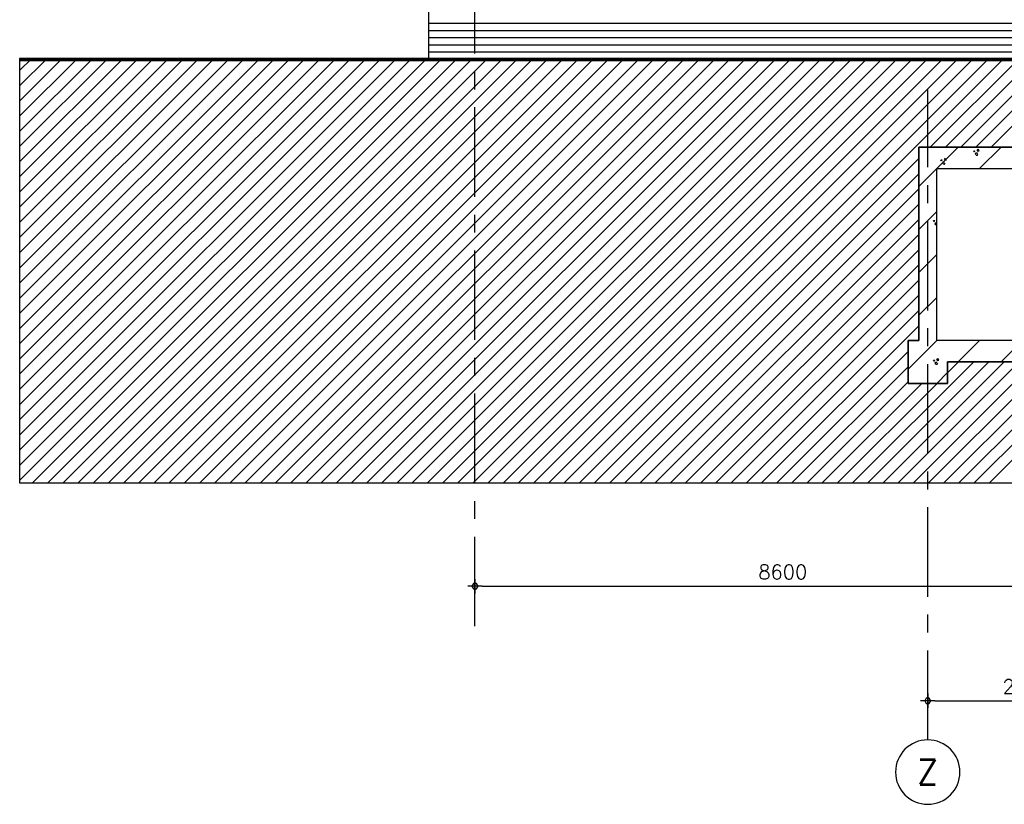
# Model space of a CAD drawing. Extents: x -152209 to 159908, y 32091 to 111955.
# Tile 39 of 59: x -54086 to -40332, y 44489 to 55450. Entities that reach past the tile are written whole.
import ezdxf
from ezdxf.enums import TextEntityAlignment as Align

# ---------------------------------------------------------------- set-up
doc = ezdxf.new("R2010")
doc.units = 0
doc.header["$LTSCALE"] = 1000
doc.header["$MEASUREMENT"] = 0
doc.header["$PDSIZE"] = 1
doc.linetypes.add('XSTRF-A$0$CENTER', pattern=[2, 1.25, -0.25, 0.25, -0.25])
doc.layers.get('0').update_dxf_attribs({"linetype": 'CONTINUOUS'})
doc.layers.get('DEFPOINTS').update_dxf_attribs({"linetype": 'CONTINUOUS'})
for name, color, linetype in [('ALGEM-ARC', 15, 'CONTINUOUS'), ('BETON-ARC', 15, 'CONTINUOUS'), ('BETON-DRS', 7, 'CONTINUOUS'), ('BIB', 7, 'CONTINUOUS'), ('GROND', 16, 'CONTINUOUS'), ('MUURGAT', 2, 'CONTINUOUS'), ('STEEN-AZ', 3, 'CONTINUOUS'), ('XSTRF-A$0$BIB', 7, 'CONTINUOUS'), ('XSTRF-A$0$DIMMTP', 1, 'CONTINUOUS'), ('XSTRF-A$0$STRAMIEN', 1, 'XSTRF-A$0$CENTER'), ('XSTRF-A$0$STRAMIENCIRCEL', 2, 'CONTINUOUS'), ('XSTRF-A$0$STRAMIENNR', 4, 'CONTINUOUS')]:
    doc.layers.add(name, color=color, linetype=linetype)
doc.styles.get("Standard").update_dxf_attribs({"font": 'simplex'})
doc.styles.add('XSTRF-A$0$STANDARD', font='simplex')
doc.dimstyles.get("Standard").update_dxf_attribs({"dimtxt": 0.18, "dimasz": 0.18, "dimexe": 0.18, "dimexo": 0.0625, "dimgap": 0.09, "dimtad": 0, "dimtih": 1, "dimtoh": 1, "dimdec": 4, "dimzin": 0, "dimdsep": 46, "dimtxsty": 'Standard', "dimcen": 0.09, "dimadec": 0, "dimazin": 0, "dimtfac": 1, "dimtdec": 4, "dimtofl": 0, "dimtmove": 0, "dimatfit": 3, "dimfxl": 0, "dimtolj": 1, "dimtzin": 0, "dimarcsym": 0})

# ---------------------------------------------------------------- blocks, each defined once
blk = doc.blocks.new('XSTRF-A$0$DIMBWK')
for points in [[(-1, 0), (1, 0)], [(0, -1), (0, 1)]]:
    blk.add_lwpolyline(points)
blk.add_lwpolyline([(-0.22, 0.37), (-0.43, 0), (-0.22, -0.37), (0.22, -0.37), (0.43, 0), (0.22, 0.37)], close=True)
blk = doc.blocks.new('*D42')
at = {"color": 1, "linetype": 'ByBlock'}
blk.add_line((-47626, 47535), (-39226, 47535), dxfattribs=at)
at = {"layer": 'DEFPOINTS', "color": 0, "linetype": 'ByBlock'}
for p in [(-39126, 47535), (-39126, 47070), (-47726, 47012)]:
    blk.add_point(p, dxfattribs=at)
at = {"color": 1, "linetype": 'ByBlock', "xscale": 100, "yscale": 100, "zscale": 100, "rotation": 180}
blk.add_blockref('XSTRF-A$0$DIMBWK', (-47726, 47535), dxfattribs=at)
at = {"color": 1, "linetype": 'ByBlock', "xscale": 100, "yscale": 100, "zscale": 100}
blk.add_blockref('XSTRF-A$0$DIMBWK', (-39126, 47535), dxfattribs=at)
at = {"color": 3, "linetype": 'ByBlock', "style": 'XSTRF-A$0$STANDARD'}
blk.add_text('8600', height=200, dxfattribs=at).set_placement((-43426, 47735), align=Align.MIDDLE_CENTER)
blk = doc.blocks.new('*D51')
at = {"color": 1, "linetype": 'ByBlock'}
blk.add_line((-41301, 45935), (-38726, 45935), dxfattribs=at)
at = {"layer": 'DEFPOINTS', "color": 0, "linetype": 'ByBlock'}
for p in [(-38626, 46120), (-41401, 46028), (-38626, 45935)]:
    blk.add_point(p, dxfattribs=at)
at = {"color": 1, "linetype": 'ByBlock', "xscale": 100, "yscale": 100, "zscale": 100, "rotation": 180}
blk.add_blockref('XSTRF-A$0$DIMBWK', (-41401, 45935), dxfattribs=at)
at = {"color": 1, "linetype": 'ByBlock', "xscale": 100, "yscale": 100, "zscale": 100}
blk.add_blockref('XSTRF-A$0$DIMBWK', (-38626, 45935), dxfattribs=at)
at = {"color": 3, "linetype": 'ByBlock', "style": 'XSTRF-A$0$STANDARD'}
blk.add_text('2775', height=200, dxfattribs=at).set_placement((-40014, 46135), align=Align.MIDDLE_CENTER)
blk = doc.blocks.new('XSTRF-A$0$STRMNNR')
at = {"layer": 'XSTRF-A$0$STRAMIENCIRCEL'}
blk.add_circle((0, 0), 4.5, dxfattribs=at)
at = {"layer": 'XSTRF-A$0$STRAMIENNR', "style": 'XSTRF-A$0$STANDARD'}
blk.add_attdef('NR', text='', height=3.5, dxfattribs=at).set_placement((0, 0), align=Align.MIDDLE_CENTER)
blk = doc.blocks.new('*X10')
at = {"color": 0}
for p, q in [((-41526, 54890), (-40976, 55440)), ((-40676, 55140), (-40376, 55440)), ((-40759, 55387), (-40742, 55387)), ((-40750, 55372), (-40759, 55387)), ((-40750, 55372), (-40742, 55387)), ((-40734, 55344), (-40725, 55359)), ((-40725, 55329), (-40734, 55344)), ((-40725, 55359), (-40708, 55359)), ((-40725, 55329), (-40708, 55329)), ((-40709, 55387), (-40696, 55411)), ((-40709, 55387), (-40682, 55387)), ((-40708, 55329), (-40700, 55344)), ((-40682, 55387), (-40696, 55411)), ((-41216, 55261), (-41199, 55261)), ((-41207, 55246), (-41216, 55261)), ((-41207, 55246), (-41199, 55261)), ((-41191, 55219), (-41183, 55233)), ((-41183, 55204), (-41191, 55219)), ((-41183, 55233), (-41165, 55233)), ((-41183, 55204), (-41165, 55204)), ((-41167, 55261), (-41153, 55285)), ((-41167, 55261), (-41139, 55261)), ((-41165, 55204), (-41157, 55219)), ((-41526, 54290), (-41276, 54540)), ((-41321, 54413), (-41304, 54413)), ((-41313, 54398), (-41321, 54413)), ((-41313, 54398), (-41304, 54413)), ((-41297, 54370), (-41288, 54385)), ((-41288, 54355), (-41297, 54370)), ((-41288, 54385), (-41276, 54385)), ((-41288, 54355), (-41276, 54355)), ((-41526, 53690), (-41276, 53940)), ((-41526, 53090), (-41276, 53340)), ((-41676, 52340), (-41276, 52740)), ((-40976, 52440), (-40676, 52740)), ((-40376, 52440), (-40076, 52740)), ((-41321, 52464), (-41304, 52464)), ((-41313, 52449), (-41321, 52464)), ((-41313, 52449), (-41304, 52464)), ((-41297, 52421), (-41288, 52436)), ((-41288, 52407), (-41297, 52421)), ((-41288, 52436), (-41271, 52436)), ((-41288, 52407), (-41271, 52407)), ((-41272, 52464), (-41258, 52488)), ((-41272, 52464), (-41244, 52464)), ((-41271, 52407), (-41262, 52421)), ((-41244, 52464), (-41258, 52488)), ((-41276, 52140), (-41126, 52290))]:
    blk.add_line(p, q, dxfattribs=at)
blk = doc.blocks.new('*X30')
at = {"color": 0}
for p, q in [((-54086, 49011), (-48187, 54910)), ((-54086, 49223), (-48399, 54910)), ((-54086, 49435), (-48611, 54910)), ((-54086, 49647), (-48823, 54910)), ((-54086, 49859), (-49035, 54910)), ((-54086, 50071), (-49247, 54910)), ((-54086, 50283), (-49459, 54910)), ((-54086, 50496), (-49671, 54910)), ((-54086, 50708), (-49884, 54910)), ((-54086, 50920), (-50096, 54910)), ((-54086, 51132), (-50308, 54910)), ((-54086, 51344), (-50520, 54910)), ((-54086, 51556), (-50732, 54910)), ((-54086, 51768), (-50944, 54910)), ((-54086, 51980), (-51156, 54910)), ((-54086, 52193), (-51369, 54910)), ((-54086, 52405), (-51581, 54910)), ((-54086, 52617), (-51793, 54910)), ((-54086, 52829), (-52005, 54910)), ((-54086, 53041), (-52217, 54910)), ((-54086, 53253), (-52429, 54910)), ((-54086, 53465), (-52641, 54910)), ((-54086, 53678), (-52853, 54910)), ((-54086, 53890), (-53066, 54910)), ((-54086, 54102), (-53278, 54910)), ((-54086, 54314), (-53490, 54910)), ((-54086, 54526), (-53702, 54910)), ((-54086, 54738), (-53914, 54910)), ((-53905, 48979), (-47974, 54910)), ((-53693, 48979), (-47762, 54910)), ((-53480, 48979), (-47550, 54910)), ((-53268, 48979), (-47338, 54910)), ((-53056, 48979), (-47126, 54910)), ((-52844, 48979), (-46914, 54910)), ((-52632, 48979), (-46702, 54910)), ((-52420, 48979), (-46489, 54910)), ((-52208, 48979), (-46277, 54910)), ((-51996, 48979), (-46065, 54910)), ((-51783, 48979), (-45853, 54910)), ((-51571, 48979), (-45641, 54910)), ((-51359, 48979), (-45429, 54910)), ((-51147, 48979), (-45217, 54910)), ((-50935, 48979), (-45005, 54910)), ((-50723, 48979), (-44792, 54910)), ((-50511, 48979), (-44580, 54910)), ((-50298, 48979), (-44368, 54910)), ((-50086, 48979), (-44156, 54910)), ((-49874, 48979), (-43944, 54910)), ((-49662, 48979), (-43732, 54910)), ((-49450, 48979), (-43520, 54910)), ((-49238, 48979), (-43307, 54910)), ((-49026, 48979), (-43095, 54910)), ((-48814, 48979), (-42883, 54910)), ((-48601, 48979), (-42671, 54910)), ((-48389, 48979), (-42459, 54910)), ((-48177, 48979), (-42247, 54910)), ((-47965, 48979), (-42035, 54910)), ((-47753, 48979), (-41823, 54910)), ((-47541, 48979), (-41610, 54910)), ((-47329, 48979), (-41398, 54910)), ((-47116, 48979), (-41186, 54910)), ((-46904, 48979), (-40974, 54910)), ((-46692, 48979), (-40762, 54910)), ((-46480, 48979), (-40550, 54910)), ((-46268, 48979), (-40338, 54910)), ((-41366, 53670), (-40126, 54910)), ((-41153, 53670), (-39913, 54910)), ((-40941, 53670), (-39701, 54910)), ((-40729, 53670), (-39489, 54910)), ((-40517, 53670), (-39277, 54910)), ((-46056, 48979), (-41526, 53509)), ((-45844, 48979), (-41526, 53297)), ((-45632, 48979), (-41526, 53085)), ((-45419, 48979), (-41526, 52872)), ((-45207, 48979), (-41526, 52660)), ((-44995, 48979), (-41526, 52448)), ((-44783, 48979), (-41526, 52236)), ((-44571, 48979), (-41526, 52024)), ((-44359, 48979), (-41526, 51812)), ((-44147, 48979), (-41526, 51600)), ((-43935, 48979), (-41526, 51388)), ((-43722, 48979), (-41526, 51175)), ((-43510, 48979), (-41676, 50813)), ((-42450, 48979), (-40759, 50670)), ((-42237, 48979), (-40547, 50670)), ((-42025, 48979), (-40335, 50670)), ((-41813, 48979), (-40123, 50670)), ((-41601, 48979), (-39911, 50670)), ((-41389, 48979), (-39699, 50670)), ((-41177, 48979), (-39486, 50670)), ((-41126, 50515), (-40971, 50670)), ((-40965, 48979), (-39274, 50670)), ((-40753, 48979), (-39062, 50670)), ((-40540, 48979), (-38850, 50670)), ((-43298, 48979), (-41676, 50601)), ((-43086, 48979), (-41676, 50389)), ((-42874, 48979), (-41484, 50370)), ((-42662, 48979), (-41271, 50370))]:
    blk.add_line(p, q, dxfattribs=at)
blk = doc.blocks.new('*X38')
at = {"color": 0}
for p, q in [((-48376, 55400), (-3061, 55400)), ((-48376, 55300), (-3061, 55300)), ((-48376, 55200), (-3061, 55200)), ((-48376, 55100), (-3061, 55100)), ((-48376, 55000), (-3061, 55000))]:
    blk.add_line(p, q, dxfattribs=at)
blk = doc.blocks.new('XSTRF-A')
at = {"layer": 'XSTRF-A$0$STRAMIEN'}
for p, q in [((-47726.31068, 46975.95304), (-47726.31068, 84063.00993)), ((-41401.31068, 45389.11338), (-41401.31068, 54470.04377))]:
    blk.add_line(p, q, dxfattribs=at)
at = {"layer": 'XSTRF-A$0$BIB'}
ref = blk.add_blockref('XSTRF-A$0$STRMNNR', (-41401.31068, 44939.11338), dxfattribs=dict(at, xscale=-100, yscale=100, zscale=100))
ref.add_attrib('NR', 'Z', dxfattribs={"layer": 'XSTRF-A$0$STRAMIENNR', "height": 350, "style": 'XSTRF-A$0$STANDARD'}).set_placement((-41401.31068, 44939.11338), align=Align.MIDDLE_CENTER)
at = {"layer": 'XSTRF-A$0$DIMMTP'}
for base, p1, p2, picture, middle in [((-39126.31068, 47535.47185), (-47726.31068, 47011.99579), (-39126.31068, 47070.24557), '*D42', (-43426.31068, 47735.47185)), ((-38626.31068, 45935.47185), (-41401.31068, 46027.69913), (-38626.31068, 46119.92612), '*D51', (-40013.81068, 46135.47185))]:
    dim = blk.add_linear_dim(base=base, p1=p1, p2=p2, dimstyle='Standard', dxfattribs=at)
    dim.commit()
    dim.dimension.update_dxf_attribs({"geometry": picture, "text_midpoint": middle})

msp = doc.modelspace()

# ---------------------------------------------------------------- linework, layer by layer
at = {"layer": 'ALGEM-ARC'}
for p, q in [((-54086, 54910), (-3061, 54910)), ((-54086, 54908), (-29265, 54908)), ((-54086, 54906), (-29275, 54906)), ((-54086, 54904), (-29275, 54904)), ((-54086, 54902), (-29275, 54902)), ((-54086, 54900), (-29275, 54900)), ((-54086, 54898), (-29275, 54898)), ((-54086, 54896), (-29275, 54896)), ((-54086, 54894), (-29275, 54894)), ((-54086, 54892), (-29275, 54892)), ((-54086, 54890), (-3061, 54890)), ((-54086, 54890), (-29275, 54890)), ((-54086, 54890), (-29275, 54890)), ((-54086, 54888), (-29275, 54888)), ((-54086, 54886), (-29275, 54886)), ((-54086, 54884), (-29275, 54884)), ((-54086, 54882), (-29275, 54882)), ((-54086, 54880), (-3061, 54880))]:
    msp.add_line(p, q, dxfattribs=at)
at = {"layer": 'BETON-DRS'}
for points in [[(-29435, 54910), (-54086, 54910), (-54086, 48979), (-3061, 48979), (-3061, 54910), (-24262, 54910), (-24262, 53670), (-12276, 53670), (-12276, 53600), (-4626, 53600), (-4626, 50843), (-4226, 50843), (-4226, 49843), (-5026, 49843), (-5026, 50670), (-41126, 50670), (-41126, 50370), (-41676, 50370), (-41676, 50970), (-41526, 50970), (-41526, 53670), (-29435, 53670)], [(-41276, 53370), (-14171, 53370), (-14171, 53300), (-4876, 53300), (-4876, 52860), (-4626, 52860), (-4626, 53600), (-12276, 53600), (-12276, 53670), (-41526, 53670), (-41526, 50970), (-41676, 50970), (-41676, 50370), (-41126, 50370), (-41126, 50670), (-5026, 50670), (-5026, 49843), (-4226, 49843), (-4226, 50843), (-4626, 50843), (-4626, 52860), (-4876, 52860), (-4876, 50970), (-41276, 50970)]]:
    msp.add_lwpolyline(points, close=True, dxfattribs=at)
at = {"layer": 'MUURGAT'}
msp.add_lwpolyline([(-48376, 54910), (-3061, 54910), (-3061, 70205), (-3851, 70205), (-3851, 70205), (-16651, 70205), (-16651, 60627), (-20802, 60627), (-20802, 76330), (-48376, 76330)], close=True, dxfattribs=at)
at = {"layer": 'STEEN-AZ'}
for p, q in [((-48376, 76330), (-48376, 54910)), ((-48376, 54910), (-3061, 54910))]:
    msp.add_line(p, q, dxfattribs=at)

# ---------------------------------------------------------------- block references
at = {"layer": 'ALGEM-ARC'}
msp.add_blockref('*X38', (0, 0), dxfattribs=at)
at = {"layer": 'BETON-ARC'}
msp.add_blockref('*X10', (0, -1770), dxfattribs=at)
at = {"layer": 'BIB'}
msp.add_blockref('XSTRF-A', (0, 0), dxfattribs=at)
at = {"layer": 'GROND'}
msp.add_blockref('*X30', (0, 0), dxfattribs=at)

doc.saveas('drawing.dxf')
